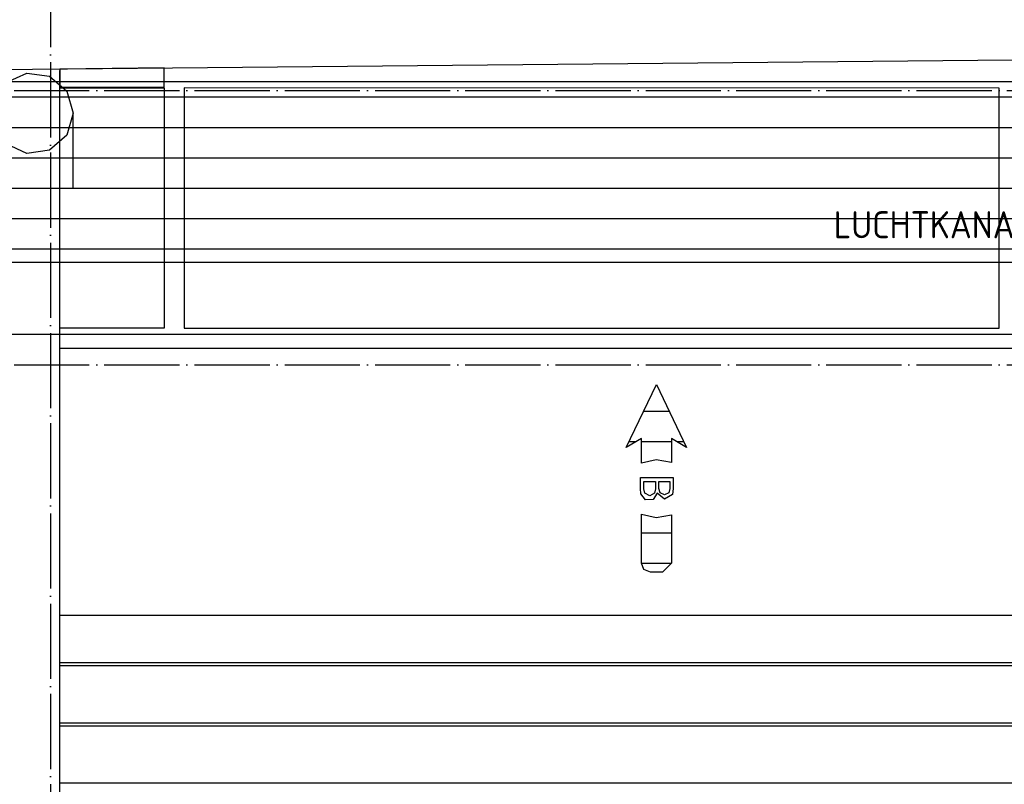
# Model space of a CAD drawing. Extents: x -37450 to 20409, y -12428 to 23550.
# Tile 22 of 55: x -23560 to -20286, y -4831 to -2288. Entities that reach past the tile are written whole.
import ezdxf

# ---------------------------------------------------------------- set-up
doc = ezdxf.new("R2010")
doc.units = 0
doc.header["$MEASUREMENT"] = 0
for name, pattern in [('DASHDOT', [300, 250, -25, 0, -25]), ('DASHED', [75, 50, -25]), ('DOT', [50, 0, -50])]:
    doc.linetypes.add(name, pattern=pattern)
for name, color, linetype in [('LAYER01', 7, 'CONTINUOUS'), ('LAYER105', 7, 'DOT'), ('LAYER107', 2, 'DOT'), ('LAYER28', 1, 'CONTINUOUS'), ('LAYER56', 2, 'DASHED')]:
    doc.layers.add(name, color=color, linetype=linetype)
doc.styles.get("Standard").update_dxf_attribs({"font": 'isocp.shx'})

msp = doc.modelspace()

# ---------------------------------------------------------------- linework, layer by layer
at = {"layer": 'LAYER01', "color": 1, "linetype": 'DASHDOT'}
for p, q in [((-23458.2535, 4772.46895), (-23458.2535, -10757.59505)), ((-32582.25405, -2524.12605), (-3736.12745, -2524.12605)), ((-32582.25405, -3436.1252), (-3736.12745, -3436.1252))]:
    msp.add_line(p, q, dxfattribs=at)
at = {"layer": 'LAYER01', "color": 1, "linetype": 'Continuous'}
for p, q in [((-31269.4397, -2524.12605), (-20258.25195, -2422.1266)), ((-23080.00335, -2448.25115), (-23427.2537, -2452.3138)), ((-23427.2537, -2452.3138), (-23427.2537, -2512.12635)), ((-23080.00335, -2512.12635), (-23080.00335, -2448.25115)), ((-23427.2537, -2512.12635), (-23080.00335, -2512.12635)), ((-23427.2537, -2515.1251), (-23080.00335, -2514.96925)), ((-23427.2537, -3314.1247), (-23427.2537, -2515.1251)), ((-23080.00335, -2514.96925), (-23080.00335, -3314.1247)), ((-23080.00335, -2514.96925), (-23080.00335, -3314.1247)), ((-23013.002, -2514.96925), (-23013.002, -3314.1247)), ((-23013.002, -2514.96925), (-23013.002, -3314.1247)), ((-20303.25315, -2516.12455), (-23013.002, -2514.96925)), ((-23013.002, -2514.96925), (-23013.002, -3314.1247)), ((-20303.25315, -2516.12455), (-23013.002, -2514.96925)), ((-20303.25315, -3314.1247), (-20303.25315, -2516.12455)), ((-20303.25315, -3314.1247), (-20303.25315, -2516.12455)), ((-23382.2525, -2846.12425), (-23382.2525, -2599.1249)), ((-15136.37695, -3335.12535), (-37450, -3335.12535)), ((-23080.00335, -3314.1247), (-23427.2537, -3314.1247)), ((-23013.002, -3314.1247), (-20303.25315, -3314.1247)), ((-23013.002, -3314.1247), (-20303.25315, -3314.1247)), ((-23427.2537, -3381.1249), (-20258.25195, -3381.1249)), ((-17089.25325, -4270.1267), (-23427.2537, -4270.1267))]:
    msp.add_line(p, q, dxfattribs=at)
at = {"layer": 'LAYER01', "color": 5, "linetype": 'Continuous'}
for p, q in [((-23427.2537, -4426.12455), (-17089.25325, -4426.12455)), ((-23427.2537, -4436.1252), (-17089.25325, -4436.1252)), ((-23427.2537, -4626.12495), (-17089.25325, -4626.12495)), ((-23427.2537, -4636.12555), (-17089.25325, -4636.12555)), ((-23427.2537, -4826.12535), (-17089.25325, -4826.12535))]:
    msp.add_line(p, q, dxfattribs=at)
at = {"layer": 'LAYER105', "color": 1, "linetype": 'Continuous'}
for p, q in [((-21543.25255, -3711.14195), (-21443.25255, -3501.1261)), ((-21443.25255, -3501.1261), (-21343.25255, -3711.14195)), ((-21493.25255, -3681.12565), (-21543.25255, -3711.14195)), ((-21493.25255, -3763.18815), (-21493.25255, -3681.12565)), ((-21343.25255, -3711.14195), (-21393.25255, -3681.12565)), ((-21393.25255, -3681.12565), (-21393.25255, -3761.14195)), ((-21443.4082, -3752.18545), (-21493.161, -3763.1832)), ((-21393.25255, -3761.14195), (-21443.4082, -3752.18545)), ((-21493.25255, -4095.26635), (-21493.25255, -3933.20425)), ((-21493.25255, -3933.20425), (-21443.4082, -3944.2417)), ((-21443.4082, -3944.2417), (-21393.24645, -3935.2852)), ((-21393.25255, -3935.25045), (-21393.25255, -4095.26635)), ((-21484.46505, -4116.4795), (-21493.25255, -4095.26635)), ((-21463.25225, -4125.2651), (-21484.46505, -4116.4795)), ((-21423.25285, -4125.2651), (-21463.25225, -4125.2651)), ((-21393.25255, -4095.26635), (-21423.25285, -4125.2678))]:
    msp.add_line(p, q, dxfattribs=at)
at = {"layer": 'LAYER105', "color": 2, "linetype": 'Continuous'}
for p, q in [((-21400.2487, -3591.4448), (-21486.25795, -3591.4448)), ((-21512.2162, -3692.51135), (-21534.3811, -3692.51135)), ((-21393.25255, -3692.51135), (-21493.25255, -3692.51135)), ((-21352.12555, -3692.51135), (-21374.29045, -3692.51135)), ((-21393.25255, -3995.70885), (-21493.25255, -3995.70885)), ((-21393.29225, -4096.77545), (-21493.2129, -4096.77545))]:
    msp.add_line(p, q, dxfattribs=at)
at = {"layer": 'LAYER105', "color": 5, "linetype": 'Continuous'}
for p, q in [((-21496.25245, -3847.34385), (-21496.25245, -3810.7338)), ((-21496.25245, -3810.7338), (-21434.7534, -3810.7338)), ((-21485.00365, -3848.53135), (-21485.00365, -3824.39115)), ((-21485.00365, -3824.39115), (-21465.00395, -3824.39115)), ((-21465.00395, -3824.39115), (-21446.0037, -3824.39115)), ((-21446.0037, -3824.39115), (-21446.0037, -3848.53135)), ((-21434.7534, -3810.7338), (-21387.0651, -3810.7338)), ((-21434.7534, -3847.34385), (-21434.7534, -3824.39115)), ((-21434.7534, -3824.39115), (-21419.3161, -3824.39115)), ((-21419.3161, -3824.39115), (-21398.31545, -3824.39115)), ((-21398.31545, -3824.39115), (-21398.31545, -3847.34385)), ((-21387.0651, -3810.7338), (-21387.0651, -3847.34385)), ((-21494.50225, -3865.1577), (-21496.28295, -3847.3957)), ((-21482.0038, -3862.78265), (-21484.97465, -3848.497)), ((-21465.50295, -3871.71175), (-21482.0114, -3862.7701)), ((-21449.0036, -3862.78265), (-21465.50295, -3871.71175)), ((-21440.065, -3862.78265), (-21453.743, -3884.0725)), ((-21446.0037, -3848.53135), (-21448.97005, -3862.78265)), ((-21416.539, -3882.98645), (-21440.1169, -3862.8174)), ((-21430.5649, -3862.1887), (-21434.72445, -3847.3465)), ((-21416.2201, -3868.15645), (-21430.60455, -3862.2135)), ((-21401.87835, -3862.1887), (-21416.2201, -3868.15645)), ((-21398.31545, -3847.34385), (-21401.86615, -3862.17385)), ((-21387.0651, -3847.34385), (-21390.0223, -3866.90445)), ((-21479.02985, -3885.16615), (-21494.487, -3865.1726)), ((-21453.743, -3884.0725), (-21479.02985, -3885.16615)), ((-21390.00245, -3866.93915), (-21416.539, -3882.98645))]:
    msp.add_line(p, q, dxfattribs=at)
at = {"layer": 'LAYER28', "color": 1, "linetype": 'Continuous'}
msp.add_line((-23427.2537, -6864.1258), (-23427.2537, -2457.12605), dxfattribs=at)
at = {"layer": 'LAYER56', "color": 1, "linetype": 'Continuous'}
for p, q in [((-23605.73275, -2497.16015), (-23536.4853, -2465.501)), ((-23536.4853, -2465.501), (-23461.1191, -2476.34775)), ((-23461.1191, -2476.34775), (-23403.7262, -2526.07305)), ((-30420.5658, -2494.1244), (-9892.00285, -2494.1244)), ((-23403.7262, -2526.07305), (-23382.2525, -2599.1249)), ((-23382.2525, -2599.1249), (-23403.7262, -2672.17675)), ((-23403.7262, -2672.17675), (-23461.1191, -2721.9023)), ((-23536.4853, -2732.7488), (-23605.73275, -2701.08965)), ((-23461.1191, -2721.9023), (-23536.4853, -2732.7488)), ((-30420.5658, -3094.12575), (-9892.00285, -3094.12575))]:
    msp.add_line(p, q, dxfattribs=at)
at = {"layer": 'LAYER56', "color": 3, "linetype": 'Continuous'}
for p, q in [((-9556.25305, -2546.19295), (-30782.81555, -2546.19045)), ((-9556.25305, -2647.2595), (-30782.81555, -2647.25705)), ((-9556.25305, -2748.3261), (-30782.81555, -2748.32365)), ((-9556.25305, -2849.3927), (-30782.81555, -2849.3902)), ((-9556.25305, -2950.4568), (-30782.81555, -2950.4568)), ((-9556.25305, -3051.5234), (-30782.81555, -3051.5234))]:
    msp.add_line(p, q, dxfattribs=at)

# ---------------------------------------------------------------- texts
at = {"layer": 'LAYER107', "color": 1}
msp.add_text('LUCHTKANAAL', height=90, dxfattribs=at).set_placement((-20853.56445, -3015.12625))

doc.saveas('drawing.dxf')
